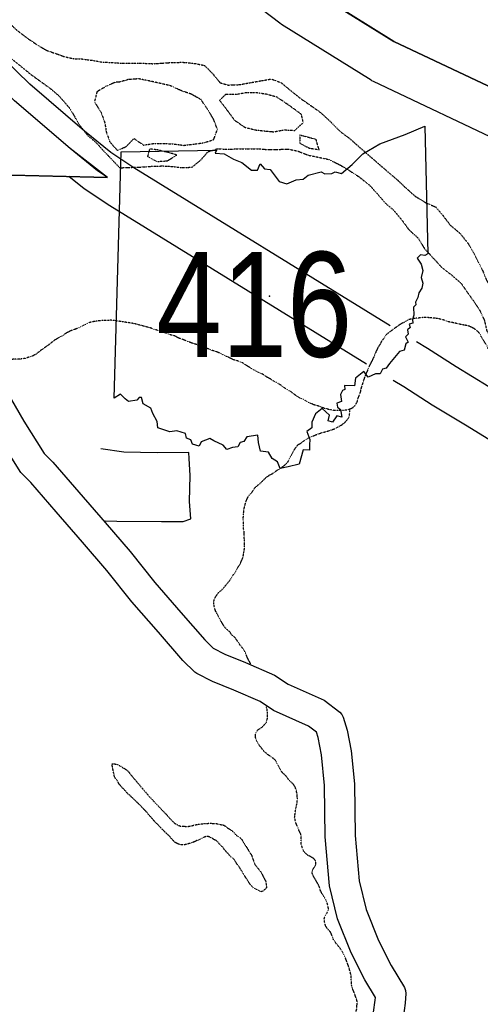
# Model space of a CAD drawing. Header units: feet. Extents: x -1605449 to -1594075, y -1717250 to -1708479.
# Tile 46 of 97: x -1598282 to -1598026, y -1715096 to -1714549. Entities that reach past the tile are written whole.
import ezdxf
from ezdxf.enums import TextEntityAlignment as Align

# ---------------------------------------------------------------- set-up
doc = ezdxf.new("R2010")
doc.units = ezdxf.units.FT
doc.header["$MEASUREMENT"] = 0
doc.linetypes.add('stream', pattern=[1.4, 0.7, -0.1, 0.1, -0.1, 0.1, -0.1, 0.1, -0.1])
for name, color, linetype in [('61', 7, 'Continuous'), ('62', 7, 'Continuous'), ('INCORPORATED', 4, 'Continuous'), ('RT-MKR', 7, 'Continuous'), ('STATE_FEDERAL-RT', 2, 'Continuous'), ('STREET-RURAL', 14, 'Continuous'), ('TWP-RD', 6, 'Continuous'), ('WATERWAY', 14, 'stream')]:
    doc.layers.add(name, color=color, linetype=linetype)
doc.styles.add('ARIAL', font='arial.ttf')

# ---------------------------------------------------------------- blocks, each defined once
blk = doc.blocks.new('SR2  _')
at = {"layer": '61', "color": 0, "linetype": 'Continuous'}
blk.add_lwpolyline([(-772.7, 884.1), (-218.9, 893.4), (-227.6, 876.1), (-175.3, 872.5), (-119.8, 842), (-72.9, 822.7), (-15.5, 777.4), (18.9, 777.9), (33.4, 815.1), (59.7, 786.4), (91, 781.2), (144.9, 712.9), (189.5, 698.1), (242.9, 721.5), (282.8, 725.4), (312, 748.5), (388, 768.3), (409.2, 756.5), (449.4, 758.8), (469.6, 767.6), (504.7, 759.8), (566.5, 811.7), (630.1, 872.9), (727.9, 930.6), (874, 985.3), (989.5, 1034.2), (1006.2, 293.5), (1006.2, 293.5), (989.2, 283.1), (962.6, 288), (944.8, 267.2), (966.9, 232.6), (977.3, 196), (968, 155.6), (977.2, 122.3), (970.9, 94.4), (954.3, 66.7), (948.5, 40.3), (934.3, 12.4), (935.5, -3.2), (922, -15.5), (924.4, -61.8), (917.6, -87.5), (919.9, -109.7), (898, -115.5), (903.1, -133.8), (889.1, -147.9), (892.1, -172.2), (876.3, -187.7), (891.6, -218.8), (879.3, -228.7), (869.1, -266.4), (840.9, -274.1), (784.6, -343.2), (764.7, -369.4), (742.4, -375.9), (730.1, -402.7), (702.6, -402.8), (661, -421.4), (634.1, -389.4), (587, -427.9), (581.6, -472.4), (522, -471), (524.3, -493.5), (511, -500.1), (498.9, -522.6), (505.9, -562.7), (478.1, -572.9), (481.5, -596.2), (499.3, -610.4), (507.3, -654.8), (477.6, -645.8), (453.3, -683.3), (428.4, -674.5), (436.5, -642.7), (394.3, -604.6), (354.4, -635.1), (333.6, -684), (333.4, -716.8), (303.6, -736.7), (322.7, -783.1), (319.2, -815.1), (319.8, -845.5), (282.6, -844.4), (260.1, -926.3), (260.1, -926.3), (195.5, -942), (150.6, -951.4), (134.8, -914.1), (102.7, -894.5), (81.8, -857), (35.8, -851.9), (24.9, -800.5), (19.7, -758.7), (-43.3, -769), (-60.6, -794.5), (-82.9, -801.4), (-95.9, -827.1), (-126.3, -829.3), (-159, -841.4), (-180.4, -816.2), (-233.9, -790.9), (-258, -777.8), (-308.3, -798.1), (-319.1, -822.1), (-359.1, -811.5), (-368.5, -784.7), (-392.8, -776.7), (-398.1, -748.2), (-449.9, -733.1), (-489.6, -739.1), (-559.5, -716.3), (-563.7, -678.8), (-587.5, -633.3), (-600, -601.6), (-644.2, -577.4), (-653.1, -539.8), (-667.3, -540.9), (-680.2, -556.2), (-729.3, -563.2), (-748.9, -547.8), (-776.4, -521.6), (-812.7, -543.3), (-812.7, -543.3), (-772.7, 884.1)], close=True, dxfattribs=at)
at = {"layer": '61', "color": 0}
blk.add_point((87.7, 47.6), dxfattribs=at)
at = {"layer": '62', "color": 0, "linetype": 'Continuous'}
blk.add_line((-812.7, -543.3), (-772.7, 884.1), dxfattribs=at)
for points in [[(-772.7, 884.1), (-218.9, 893.4), (-227.6, 876.1), (-175.3, 872.5), (-119.8, 842), (-72.9, 822.7), (-15.5, 777.4), (18.9, 777.9), (33.4, 815.1), (59.7, 786.4), (91, 781.2), (144.9, 712.9), (189.5, 698.1), (242.9, 721.5), (282.8, 725.4), (312, 748.5), (388, 768.3), (409.2, 756.5), (449.4, 758.8), (469.6, 767.6), (504.7, 759.8), (566.5, 811.7), (630.1, 872.9), (727.9, 930.6), (874, 985.3), (989.5, 1034.2), (1006.2, 293.5)], [(1006.2, 293.5), (989.2, 283.1), (962.6, 288), (944.8, 267.2), (966.9, 232.6), (977.3, 196), (968, 155.6), (977.2, 122.3), (970.9, 94.4), (954.3, 66.7), (948.5, 40.3), (934.3, 12.4), (935.5, -3.2), (922, -15.5), (924.4, -61.8), (917.6, -87.5), (919.9, -109.7), (898, -115.5), (903.1, -133.8), (889.1, -147.9), (892.1, -172.2), (876.3, -187.7), (891.6, -218.8), (879.3, -228.7), (869.1, -266.4), (840.9, -274.1), (784.6, -343.2), (764.7, -369.4), (742.4, -375.9), (730.1, -402.7), (702.6, -402.8), (661, -421.4), (634.1, -389.4), (587, -427.9), (581.6, -472.4), (522, -471), (524.3, -493.5), (511, -500.1), (498.9, -522.6), (505.9, -562.7), (478.1, -572.9), (481.5, -596.2), (499.3, -610.4), (507.3, -654.8), (477.6, -645.8), (453.3, -683.3), (428.4, -674.5), (436.5, -642.7), (394.3, -604.6), (354.4, -635.1), (333.6, -684), (333.4, -716.8), (303.6, -736.7), (322.7, -783.1), (319.2, -815.1), (319.8, -845.5), (282.6, -844.4), (260.1, -926.3)], [(260.1, -926.3), (195.5, -942), (150.6, -951.4), (134.8, -914.1), (102.7, -894.5), (81.8, -857), (35.8, -851.9), (24.9, -800.5), (19.7, -758.7), (-43.3, -769), (-60.6, -794.5), (-82.9, -801.4), (-95.9, -827.1), (-126.3, -829.3), (-159, -841.4), (-180.4, -816.2), (-233.9, -790.9), (-258, -777.8), (-308.3, -798.1), (-319.1, -822.1), (-359.1, -811.5), (-368.5, -784.7), (-392.8, -776.7), (-398.1, -748.2), (-449.9, -733.1), (-489.6, -739.1), (-559.5, -716.3), (-563.7, -678.8), (-587.5, -633.3), (-600, -601.6), (-644.2, -577.4), (-653.1, -539.8), (-667.3, -540.9), (-680.2, -556.2), (-729.3, -563.2), (-748.9, -547.8), (-776.4, -521.6), (-812.7, -543.3)]]:
    blk.add_lwpolyline(points, dxfattribs=at)

msp = doc.modelspace()

# ---------------------------------------------------------------- linework, layer by layer
at = {"layer": 'INCORPORATED'}
msp.add_line((-1598233.4, -1714636.71), (-1598354.93, -1714633.85), dxfattribs=at)
at = {"layer": 'INCORPORATED', "flags": 128}
msp.add_lwpolyline([(-1598354.93, -1714633.85), (-1598233.4, -1714636.71), (-1598254.17, -1714620.7), (-1598285.02, -1714594.14)], dxfattribs=at)
at = {"layer": 'STATE_FEDERAL-RT', "flags": 128}
for points in [[(-1598332.09, -1714276.49), (-1598256.91, -1714373.66), (-1598256.9, -1714373.68), (-1598256.89, -1714373.68), (-1598216.14, -1714426.6), (-1598216.13, -1714426.61), (-1598180.51, -1714472.64), (-1598180.51, -1714472.65), (-1598172.57, -1714482.91), (-1598158.46, -1714499.43), (-1598141.81, -1714516.38), (-1598122.92, -1714530.86), (-1598074.28, -1714561.17), (-1597999.27, -1714596.67), (-1597925.16, -1714630.14), (-1597925.15, -1714630.14), (-1597784.36, -1714693.74), (-1597784.35, -1714693.75), (-1597710.71, -1714726.8)], [(-1597710.71, -1714726.8), (-1597784.47, -1714693.69), (-1597936.53, -1714625), (-1597999.3, -1714596.66), (-1598074.28, -1714561.17), (-1598122.53, -1714531.09), (-1598122.99, -1714530.79), (-1598142.38, -1714515.79), (-1598158.47, -1714499.42), (-1598172, -1714483.57)], [(-1597712.6, -1714753.36), (-1597794.62, -1714716.54), (-1597794.64, -1714716.53), (-1597794.65, -1714716.53), (-1597935.45, -1714652.93), (-1597935.46, -1714652.92), (-1598009.68, -1714619.4), (-1598009.84, -1714619.32), (-1598009.88, -1714619.31), (-1598085.63, -1714583.46), (-1598086.53, -1714582.99), (-1598086.89, -1714582.77), (-1598136.66, -1714551.75), (-1598136.72, -1714551.68), (-1598137.65, -1714551.06), (-1598157.71, -1714535.69), (-1598158.11, -1714535.24), (-1598159.02, -1714534.53), (-1598176.6, -1714516.64), (-1598176.92, -1714516.22), (-1598177.19, -1714515.99), (-1598191.77, -1714498.91), (-1598192.02, -1714498.56)], [(-1598076.41, -1714719.23), (-1598218.71, -1714631.42), (-1598231.54, -1714622.97), (-1598246.16, -1714611.11), (-1598276.57, -1714584.93), (-1598328.74, -1714533.92)], [(-1598233.4, -1714636.71), (-1598238.94, -1714633.06), (-1598254.17, -1714620.7), (-1598285.02, -1714594.14), (-1598306.96, -1714572.7)], [(-1598089.54, -1714740.51), (-1598232.15, -1714652.5), (-1598246.33, -1714643.16), (-1598254.9, -1714636.2)], [(-1598021.44, -1714753.11), (-1598039.69, -1714742.03), (-1598055.52, -1714731.9), (-1598061.64, -1714728.17)], [(-1598019.2, -1714783.87), (-1598034.5, -1714774.43), (-1598052.92, -1714763.24), (-1598068.76, -1714753.1), (-1598074.64, -1714749.52)]]:
    msp.add_lwpolyline(points, dxfattribs=at)
at = {"layer": 'STREET-RURAL'}
msp.add_lwpolyline([(-1598234.73, -1714827.52), (-1598228.22, -1714827.78), (-1598203.35, -1714827.92), (-1598191.31, -1714827.93), (-1598187.09, -1714826.48), (-1598187.81, -1714816.78), (-1598187.38, -1714802.41), (-1598187.98, -1714792.93), (-1598188.26, -1714789.59), (-1598205.76, -1714789.79), (-1598224.39, -1714789.44), (-1598237.13, -1714787.53)], dxfattribs=at)
at = {"layer": 'TWP-RD'}
for points in [[(-1598291.58, -1714752.03), (-1598279.88, -1714772.28), (-1598268.5, -1714790.24), (-1598263.71, -1714794.95), (-1598249.4, -1714811.72), (-1598234.6, -1714828.45), (-1598220.84, -1714844.67), (-1598207.07, -1714861.86), (-1598192.56, -1714878.61), (-1598179.32, -1714893.76), (-1598174.61, -1714898.4), (-1598168.22, -1714901.6), (-1598156.74, -1714906.25), (-1598140.56, -1714913.31), (-1598133.01, -1714918.42), (-1598113.04, -1714927.2), (-1598104.35, -1714933.97), (-1598103.25, -1714935.25), (-1598102.44, -1714936.72), (-1598100.14, -1714944.01), (-1598098.07, -1714955.33), (-1598096.18, -1714973.68), (-1598095.77, -1715002.44), (-1598093.62, -1715027.65), (-1598089.61, -1715043.61), (-1598082.8, -1715060.87), (-1598075.83, -1715074.7), (-1598068.46, -1715086.94), (-1598067.89, -1715088.55), (-1598067.66, -1715090.23), (-1598068.04, -1715095.73), (-1598069.18, -1715103.72)], [(-1598184.9, -1714911.66), (-1598191.46, -1714905.2), (-1598205.13, -1714889.55), (-1598219.88, -1714872.53), (-1598233.7, -1714855.27), (-1598247.2, -1714839.37), (-1598261.98, -1714822.66), (-1598275.92, -1714806.32), (-1598281.55, -1714800.77), (-1598294.14, -1714780.91)], [(-1598085.57, -1715100.57), (-1598084.62, -1715093.98), (-1598084.53, -1715092.56), (-1598090.43, -1715082.76), (-1598098.02, -1715067.7), (-1598105.51, -1715048.72), (-1598110.12, -1715030.4), (-1598112.42, -1715003.27), (-1598112.84, -1714974.66), (-1598114.58, -1714957.68), (-1598116.35, -1714948.02), (-1598117.3, -1714945.01), (-1598121.64, -1714941.63), (-1598141.1, -1714933.07), (-1598148.63, -1714927.97), (-1598163.2, -1714921.62), (-1598175.09, -1714916.8), (-1598183.83, -1714912.42), (-1598184.9, -1714911.66)]]:
    msp.add_lwpolyline(points, dxfattribs=at)
at = {"layer": 'WATERWAY'}
for p, q in [((-1598239.2, -1714588.97), (-1598234.23, -1714586.1)), ((-1598167.64, -1714590.58), (-1598171.11, -1714593.94)), ((-1598126.54, -1714613.1), (-1598117.54, -1714615.53)), ((-1598204.01, -1714621.7), (-1598200.68, -1714622.51))]:
    msp.add_line(p, q, dxfattribs=at)
at = {"layer": 'WATERWAY', "ltscale": 0.5, "flags": 128}
for points in [[(-1598313.75, -1714522.55), (-1598312.74, -1714523.21), (-1598308.21, -1714528.5), (-1598304.51, -1714534.14), (-1598299.81, -1714539.27), (-1598294.95, -1714543.74), (-1598289.25, -1714549.69), (-1598283.72, -1714554.98), (-1598277.86, -1714559.44), (-1598272.51, -1714563.06), (-1598267.16, -1714566.19), (-1598262.82, -1714567.65), (-1598257.32, -1714569.61), (-1598252.32, -1714570.74), (-1598247.82, -1714570.87), (-1598241.99, -1714571.66), (-1598236.5, -1714572.62), (-1598230.84, -1714572.91), (-1598226.51, -1714573.21), (-1598220.69, -1714573.16), (-1598213.86, -1714573.27), (-1598207.87, -1714573.56), (-1598196.9, -1714572.81), (-1598191.24, -1714572.77), (-1598185.08, -1714573.38), (-1598179.41, -1714574.51), (-1598175.05, -1714578.97), (-1598170.85, -1714584.11), (-1598166.35, -1714585.41), (-1598160.2, -1714585.19), (-1598148.57, -1714583.1), (-1598142.42, -1714582.05), (-1598137.08, -1714584.01), (-1598131.22, -1714588.8), (-1598125.86, -1714593.09), (-1598120.34, -1714596.88), (-1598114.99, -1714600.68), (-1598109.8, -1714605.47), (-1598104.26, -1714611.09), (-1598098.74, -1714615.22), (-1598093.55, -1714619.84), (-1598082.49, -1714629.43), (-1598076.97, -1714634.22), (-1598072.61, -1714637.85), (-1598067.75, -1714642.48), (-1598062.56, -1714647.11), (-1598056.71, -1714650.73), (-1598051.03, -1714653.18), (-1598046.67, -1714658.32), (-1598042.97, -1714663.29), (-1598037.61, -1714667.75), (-1598033.07, -1714673.38), (-1598029.87, -1714678.85), (-1598024.97, -1714688.48), (-1598022.6, -1714694.3), (-1598019.06, -1714699.94), (-1598015.86, -1714705.75), (-1598012.99, -1714710.73), (-1598010.45, -1714716.04), (-1598007.58, -1714721.35), (-1598002.06, -1714726.31), (-1597997.69, -1714731.77), (-1597994.83, -1714736.09), (-1597986.09, -1714747.02), (-1597981.89, -1714752.82), (-1597978.35, -1714758.29), (-1597974.65, -1714763.93), (-1597970.28, -1714769.73), (-1597965.58, -1714775.2), (-1597960.88, -1714779.83), (-1597955.53, -1714784.12), (-1597950.17, -1714788.74), (-1597944.31, -1714793.2), (-1597938.78, -1714798.32), (-1597934.08, -1714803.79), (-1597928.55, -1714808.58), (-1597922.87, -1714812.2), (-1597917.51, -1714816.33), (-1597912.48, -1714820.95)], [(-1598292.28, -1714566.72), (-1598287.09, -1714570.51), (-1598281.73, -1714574.8), (-1598275.87, -1714579.59), (-1598270.19, -1714583.71), (-1598264.67, -1714587.67), (-1598260.31, -1714591.47), (-1598254.6, -1714598.09), (-1598251.4, -1714603.4), (-1598248.87, -1714607.72), (-1598244.33, -1714613.51), (-1598240.15, -1714616.98), (-1598235.62, -1714621.95), (-1598226.56, -1714631.38)], [(-1598239.2, -1714588.97), (-1598240.65, -1714594.82), (-1598236.95, -1714600.62), (-1598234.91, -1714606.27), (-1598234.03, -1714611.6), (-1598232.16, -1714616.92), (-1598227.97, -1714621.72), (-1598223.16, -1714619.68), (-1598218.7, -1714615.15), (-1598213.35, -1714618.77), (-1598207.7, -1714617.9), (-1598202.37, -1714617.85), (-1598196.72, -1714618.14), (-1598190.89, -1714618.93), (-1598185.4, -1714618.22), (-1598180.08, -1714617.52), (-1598174.44, -1714615.8), (-1598172.32, -1714610.12), (-1598174.53, -1714604.3), (-1598177.73, -1714599), (-1598181.43, -1714593.52), (-1598186.95, -1714590.4), (-1598192.28, -1714588.61), (-1598198.29, -1714585.82), (-1598209.63, -1714583.24), (-1598215.96, -1714581.96), (-1598221.78, -1714582.34), (-1598227.26, -1714583.88)], [(-1598227.26, -1714583.88), (-1598228.59, -1714583.72), (-1598234.23, -1714586.1)], [(-1598125.63, -1714601.76), (-1598128.48, -1714599.61), (-1598133.5, -1714595.99), (-1598139.18, -1714592.2), (-1598144.85, -1714590.57), (-1598150.18, -1714589.78), (-1598156.17, -1714589.66), (-1598161.99, -1714590.71), (-1598167.64, -1714590.58)], [(-1598171.11, -1714593.94), (-1598166.91, -1714599.41), (-1598162.88, -1714604.88), (-1598157.19, -1714608.84), (-1598151.52, -1714610.29), (-1598146.36, -1714610.92), (-1598141.03, -1714611.38), (-1598135.22, -1714610.33), (-1598129.39, -1714610.62), (-1598124.6, -1714606.25), (-1598125.63, -1714601.76)], [(-1598126.54, -1714613.1), (-1598126.51, -1714617.77), (-1598121.5, -1714620.39), (-1598115.83, -1714621.35), (-1598117.54, -1714615.53)], [(-1598226.56, -1714631.38), (-1598220.74, -1714631.17), (-1598214.59, -1714630.95), (-1598208.93, -1714630.57), (-1598202.94, -1714630.36), (-1598197.28, -1714630.65), (-1598192.12, -1714631.28), (-1598186.47, -1714631.07), (-1598181.67, -1714627.2), (-1598177.55, -1714622.5), (-1598172.24, -1714620.79), (-1598166.91, -1714621.08), (-1598160.76, -1714620.87), (-1598155.1, -1714620.82), (-1598149.78, -1714620.78), (-1598144.78, -1714621.24), (-1598138.63, -1714621.19), (-1598132.97, -1714620.98), (-1598127.64, -1714622.11), (-1598121.8, -1714624.4), (-1598116.13, -1714625.52), (-1598110.3, -1714626.81), (-1598104.29, -1714629.76), (-1598099.1, -1714632.89), (-1598093.75, -1714636.35), (-1598087.9, -1714640.97), (-1598083.53, -1714645.77), (-1598078.83, -1714651.23), (-1598074.65, -1714654.7), (-1598069.78, -1714660.5), (-1598066.08, -1714665.63), (-1598060.72, -1714670.59), (-1598057.18, -1714676.4), (-1598051.98, -1714682.03), (-1598047.78, -1714686.66), (-1598042.26, -1714690.95), (-1598036.9, -1714695.58), (-1598033.36, -1714700.72), (-1598029.83, -1714705.69), (-1598026.3, -1714711), (-1598023.93, -1714716.31), (-1598022.72, -1714721.8), (-1598019.35, -1714727.28), (-1598015.32, -1714732.58), (-1598009.97, -1714736.37), (-1598004.28, -1714740.33), (-1597999.75, -1714745.46), (-1597996.37, -1714751.43), (-1597993.33, -1714757.08), (-1597991.13, -1714762.39), (-1597987.92, -1714768.37), (-1597984.39, -1714774.01), (-1597979.69, -1714778.97), (-1597975.16, -1714784.44), (-1597969.96, -1714789.23), (-1597965.1, -1714794.03), (-1597959.41, -1714798.32), (-1597954.39, -1714802.28), (-1597949.36, -1714807.57), (-1597944.16, -1714812.37), (-1597938.81, -1714816.49), (-1597933.61, -1714820.95), (-1597928.08, -1714826.07), (-1597923.72, -1714831.21), (-1597918.69, -1714836.17), (-1597914.32, -1714841.47), (-1597911.45, -1714846.78), (-1597907.08, -1714853.08), (-1597902.38, -1714858.71), (-1597897.51, -1714864.51), (-1597891.82, -1714868.3), (-1597886.3, -1714872.75), (-1597880.77, -1714878.21), (-1597876.73, -1714884.18)], [(-1598204.01, -1714621.7), (-1598210, -1714620.91), (-1598211.14, -1714625.09), (-1598206.46, -1714627.72)], [(-1598206.46, -1714627.72), (-1598205.29, -1714627.88), (-1598199.97, -1714627.5), (-1598194.84, -1714624.3), (-1598200.68, -1714622.51)], [(-1597987.59, -1714768.91), (-1597990.75, -1714769.03), (-1597994.43, -1714768.08), (-1597998.28, -1714766.3), (-1598000.14, -1714764.99), (-1598002.16, -1714763.01), (-1598004.89, -1714758.88), (-1598006.24, -1714757.06), (-1598009.15, -1714752.09), (-1598010.84, -1714749.95), (-1598012.54, -1714747.47), (-1598014.24, -1714745.16), (-1598021.58, -1714732.41), (-1598022.78, -1714729.92), (-1598025.5, -1714725.78), (-1598026.36, -1714723.79), (-1598028.05, -1714721.98), (-1598030.07, -1714720.51), (-1598032.59, -1714719.37), (-1598034.59, -1714718.9), (-1598036.6, -1714718.59), (-1598041.95, -1714717.33), (-1598043.79, -1714717.02), (-1598046.31, -1714716.05), (-1598050.32, -1714715.1), (-1598056.83, -1714714.52), (-1598062.66, -1714715.1), (-1598064.49, -1714715.46), (-1598066.16, -1714715.81), (-1598070.96, -1714718.54), (-1598076.9, -1714722.79), (-1598078.55, -1714724.15), (-1598079.7, -1714726), (-1598081.17, -1714727.85), (-1598081.98, -1714729.53), (-1598083.29, -1714731.55), (-1598086.53, -1714738.94), (-1598087.51, -1714740.62), (-1598090.58, -1714747.83), (-1598092.5, -1714753.86), (-1598092.82, -1714755.53), (-1598094.27, -1714759.39), (-1598094.74, -1714761.23), (-1598095.72, -1714763.41), (-1598097.36, -1714764.94), (-1598099.35, -1714765.8), (-1598101.02, -1714766.15), (-1598103.68, -1714766.35), (-1598107.52, -1714766.24), (-1598109.52, -1714765.93), (-1598113.21, -1714764.98), (-1598115.39, -1714764.01), (-1598117.9, -1714763.37), (-1598120.41, -1714762.4), (-1598124.95, -1714759.96), (-1598126.79, -1714759.15), (-1598129.82, -1714757.19), (-1598131.5, -1714755.71), (-1598134.02, -1714754.41), (-1598138.4, -1714751.3), (-1598141.08, -1714750), (-1598142.94, -1714748.69), (-1598144.61, -1714747.88), (-1598147.14, -1714746.07), (-1598149.32, -1714745.27), (-1598155.54, -1714741.68), (-1598158.4, -1714739.72), (-1598161.41, -1714738.59), (-1598163.25, -1714738.11), (-1598168.29, -1714735.68), (-1598170.64, -1714734.54), (-1598173.32, -1714733.41), (-1598175.16, -1714732.93), (-1598177.51, -1714731.96), (-1598179.85, -1714731.32), (-1598181.53, -1714730.51), (-1598184.05, -1714729.54), (-1598186.73, -1714728.75), (-1598191.59, -1714726.81), (-1598193.93, -1714726.01), (-1598195.95, -1714724.86), (-1598198.46, -1714724.23), (-1598200.97, -1714723.26), (-1598202.65, -1714722.78), (-1598204.99, -1714721.81), (-1598207, -1714721.34), (-1598209.51, -1714720.37), (-1598216.71, -1714718.47), (-1598219.55, -1714717.83), (-1598227.41, -1714716.6), (-1598231.08, -1714716.15), (-1598235.08, -1714716.21), (-1598237.42, -1714716.4), (-1598239.58, -1714716.6), (-1598242.41, -1714717.14), (-1598244.24, -1714717.66), (-1598250.2, -1714720.74), (-1598253.85, -1714721.96), (-1598255.84, -1714722.99), (-1598258.49, -1714724.69), (-1598262.63, -1714727.08), (-1598262.63, -1714727.08), (-1598266.59, -1714730.13), (-1598270.88, -1714733.19), (-1598273.03, -1714734.89), (-1598275.18, -1714736.09), (-1598279.17, -1714737.31), (-1598281.5, -1714737.67), (-1598288.5, -1714737.93), (-1598295.17, -1714737.68), (-1598299.18, -1714737.07), (-1598300.85, -1714736.93), (-1598301.47, -1714736.91)], [(-1598153.86, -1714907.04), (-1598154.04, -1714906.65), (-1598155.06, -1714905), (-1598157.12, -1714900.19), (-1598158.32, -1714898.37), (-1598160.01, -1714896.22), (-1598162.56, -1714892.42), (-1598164.25, -1714891.1), (-1598165.44, -1714889.28), (-1598167.12, -1714887.97), (-1598168.65, -1714886.16), (-1598169.67, -1714884.5), (-1598169.67, -1714884.5), (-1598170.86, -1714882.52), (-1598173.26, -1714877.88), (-1598173.95, -1714875.89), (-1598174.31, -1714874.05), (-1598174.33, -1714872.39), (-1598173.85, -1714870.71), (-1598171.89, -1714867.68), (-1598169.75, -1714865.82), (-1598167.94, -1714863.79), (-1598164.99, -1714860.08), (-1598164.01, -1714858.24), (-1598162.54, -1714856.38), (-1598161.24, -1714853.86), (-1598159.93, -1714852.01), (-1598158.14, -1714847.98), (-1598157.37, -1714843.64), (-1598157.23, -1714841.3), (-1598157.5, -1714833.46), (-1598157.86, -1714831.8), (-1598157.94, -1714825.79), (-1598157.79, -1714823.96), (-1598157.66, -1714821.45), (-1598156.71, -1714817.77), (-1598155.9, -1714815.59), (-1598154.93, -1714813.57), (-1598153.28, -1714811.89), (-1598151.32, -1714809.02), (-1598149.01, -1714807.16), (-1598145.06, -1714803.27), (-1598143.24, -1714802.08), (-1598141.58, -1714801.22), (-1598138.94, -1714799.35), (-1598137.28, -1714798.49), (-1598135.3, -1714796.97), (-1598133.16, -1714794.94), (-1598132.35, -1714792.92), (-1598131.04, -1714790.74), (-1598130.23, -1714789.06), (-1598128.93, -1714787.04), (-1598127.61, -1714785.35), (-1598125.79, -1714784.33), (-1598123.81, -1714782.8), (-1598122.16, -1714781.78), (-1598120, -1714780.75), (-1598116.19, -1714779.2), (-1598110.71, -1714777.62), (-1598107.05, -1714776.41), (-1598103.41, -1714774.36), (-1598101.59, -1714773), (-1598099.95, -1714771.14), (-1598098.97, -1714769.46), (-1598098.67, -1714765.5)], [(-1598086.3, -1715150.16), (-1598088, -1715148.34), (-1598089.52, -1715146.2), (-1598093.62, -1715138.91), (-1598093.98, -1715137.25), (-1598096.23, -1715130.6), (-1598096.42, -1715128.77), (-1598097.12, -1715126.61), (-1598097.84, -1715122.28), (-1598098.03, -1715120.45), (-1598098.06, -1715118.45), (-1598097.81, -1715112.44), (-1598097.83, -1715110.6), (-1598098.21, -1715106.77), (-1598097.41, -1715104.43), (-1598095.46, -1715100.73), (-1598094.82, -1715098.72), (-1598094.71, -1715094.55), (-1598095.92, -1715090.89), (-1598096.78, -1715088.74), (-1598097.47, -1715087.08), (-1598097.83, -1715085.25), (-1598098.06, -1715080.41), (-1598098.42, -1715078.75), (-1598099.64, -1715074.59), (-1598101.36, -1715070.11), (-1598103.25, -1715066.47), (-1598104.77, -1715064.32), (-1598106.47, -1715062.34), (-1598108, -1715060.02), (-1598108.69, -1715058.03), (-1598109.55, -1715056.04), (-1598111.24, -1715054.23), (-1598112.27, -1715052.57), (-1598112.79, -1715050.58), (-1598112.98, -1715048.75), (-1598112.5, -1715047.07), (-1598111.36, -1715045.39), (-1598110.55, -1715043.21), (-1598111.44, -1715039.55), (-1598115.02, -1715033.26), (-1598115.89, -1715030.43), (-1598119.31, -1715024.47), (-1598119.83, -1715022.64), (-1598118.86, -1715020.63), (-1598117.71, -1715018.78), (-1598117.57, -1715016.94), (-1598118.76, -1715015.29), (-1598122.46, -1715013.17), (-1598124.48, -1715011.2), (-1598125.7, -1715007.54), (-1598125.75, -1715003.54), (-1598125.94, -1715001.71), (-1598127.14, -1714999.39), (-1598128.86, -1714995.07), (-1598129.4, -1714992.41), (-1598128.95, -1714988.56), (-1598128.01, -1714984.05), (-1598127.86, -1714982.21), (-1598128.06, -1714979.71), (-1598128.43, -1714977.55), (-1598129.12, -1714975.55), (-1598130.14, -1714973.9), (-1598132.17, -1714972.09), (-1598134.2, -1714969.45), (-1598136.57, -1714967.15), (-1598137.93, -1714964.83), (-1598140.16, -1714960.52), (-1598142.01, -1714959.04), (-1598144.2, -1714957.57), (-1598146.22, -1714955.93), (-1598149.1, -1714952.3), (-1598150.98, -1714948.99), (-1598151.17, -1714947.15), (-1598151.03, -1714945.48), (-1598150.05, -1714943.8), (-1598148.23, -1714942.78), (-1598146.58, -1714941.42), (-1598145.1, -1714939.4), (-1598144.47, -1714937.22), (-1598144.51, -1714933.89), (-1598144.87, -1714931.72), (-1598145.13, -1714931.02)], [(-1598230.99, -1714962.61), (-1598229.82, -1714962.6), (-1598228.32, -1714962.93), (-1598226.65, -1714963.59), (-1598225.14, -1714964.59), (-1598223.13, -1714965.75), (-1598221.79, -1714966.91), (-1598220.45, -1714968.74), (-1598218.6, -1714970.91), (-1598216.42, -1714973.4), (-1598214.41, -1714975.9), (-1598212.4, -1714978.23), (-1598210.38, -1714980.56), (-1598208.54, -1714982.55), (-1598206.86, -1714984.38), (-1598205.18, -1714986.05), (-1598203.51, -1714987.88), (-1598202.33, -1714989.04), (-1598201.16, -1714990.37), (-1598199.99, -1714991.54), (-1598198.81, -1714992.87), (-1598197.64, -1714994.03), (-1598196.8, -1714995.03), (-1598195.79, -1714995.86), (-1598194.96, -1714996.36), (-1598193.95, -1714996.85), (-1598192.95, -1714997.19), (-1598191.95, -1714997.35), (-1598190.61, -1714997.34), (-1598189.28, -1714997.5), (-1598188.11, -1714997.33), (-1598187.11, -1714997.16), (-1598186.28, -1714996.99), (-1598185.28, -1714996.65), (-1598184.28, -1714996.48), (-1598183.44, -1714996.31), (-1598182.27, -1714996.14), (-1598180.61, -1714995.97), (-1598176.27, -1714995.61), (-1598174.93, -1714995.77), (-1598173.26, -1714995.77), (-1598171.76, -1714996.1), (-1598170.26, -1714996.42), (-1598168.75, -1714996.75), (-1598167.58, -1714997.58), (-1598166.24, -1714998.58), (-1598164.74, -1714999.41), (-1598163.23, -1715000.74), (-1598161.72, -1715002.4), (-1598159.88, -1715003.56), (-1598158.87, -1715004.56), (-1598158.03, -1715005.89), (-1598157.02, -1715007.56), (-1598155.85, -1715009.39), (-1598154.84, -1715011.06), (-1598154.17, -1715012.22), (-1598153.49, -1715013.05), (-1598153.16, -1715013.89), (-1598152.82, -1715015.05), (-1598151.63, -1715018.39), (-1598149.11, -1715021.55), (-1598147.94, -1715023.05), (-1598147.44, -1715024.05), (-1598146.76, -1715025.38), (-1598146.09, -1715026.72), (-1598145.58, -1715027.72), (-1598145.24, -1715029.05), (-1598145.06, -1715031.56), (-1598146.89, -1715033.23), (-1598147.72, -1715033.74), (-1598148.56, -1715033.41), (-1598149.56, -1715032.91), (-1598150.4, -1715032.58), (-1598151.74, -1715031.75), (-1598152.57, -1715031.42), (-1598153.25, -1715030.59), (-1598154.25, -1715029.42), (-1598157.95, -1715023.76), (-1598159.46, -1715021.09), (-1598160.98, -1715018.93), (-1598162.15, -1715017.26), (-1598163.33, -1715015.43), (-1598165, -1715014.27), (-1598166.01, -1715012.94), (-1598167.18, -1715011.77), (-1598168.36, -1715010.44), (-1598169.53, -1715008.78), (-1598170.54, -1715007.95), (-1598171.38, -1715006.95), (-1598172.38, -1715005.78), (-1598173.39, -1715005.12), (-1598175.06, -1715004.12), (-1598176.23, -1715003.46), (-1598177.24, -1715003.13), (-1598178.24, -1715002.97), (-1598179.41, -1715003.31), (-1598180.57, -1715003.81), (-1598181.9, -1715004.49), (-1598182.9, -1715004.99), (-1598183.9, -1715005.33), (-1598184.73, -1715005.83), (-1598184.73, -1715005.83), (-1598185.73, -1715006.17), (-1598186.57, -1715006.51), (-1598187.9, -1715006.85), (-1598188.9, -1715007.19), (-1598190.07, -1715007.53), (-1598191.23, -1715007.7), (-1598192.23, -1715007.7), (-1598193.57, -1715007.37), (-1598194.74, -1715006.88), (-1598195.91, -1715006.21), (-1598196.75, -1715005.38), (-1598197.93, -1715004.05), (-1598199.27, -1715002.55), (-1598201.28, -1715000.73), (-1598202.79, -1714999.23), (-1598204.3, -1714997.56), (-1598205.97, -1714995.9), (-1598207.48, -1714994.41), (-1598208.99, -1714992.57), (-1598210.5, -1714990.91), (-1598211.84, -1714989.25), (-1598213.19, -1714987.92), (-1598214.7, -1714986.25), (-1598216.54, -1714984.42), (-1598221.4, -1714979.77), (-1598222.24, -1714979.1), (-1598223.08, -1714978.1), (-1598224.08, -1714976.94), (-1598225.26, -1714975.94), (-1598226.1, -1714974.78), (-1598226.93, -1714973.95), (-1598227.61, -1714972.78), (-1598228.45, -1714971.28), (-1598229.46, -1714970.11), (-1598230.99, -1714962.61)]]:
    msp.add_lwpolyline(points, dxfattribs=at)

# ---------------------------------------------------------------- block references
at = {"layer": 'RT-MKR', "color": 7, "xscale": 0.09583348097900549, "yscale": 0.09583348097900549, "zscale": 0.08333333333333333}
msp.add_blockref('SR2  _', (-1598151.82, -1714707.29), dxfattribs=at)

# ---------------------------------------------------------------- texts
at = {"layer": 'RT-MKR', "style": 'ARIAL', "width": 0.8}
msp.add_text('416', height=58.333, dxfattribs=at).set_placement((-1598151.82, -1714707.29), align=Align.MIDDLE_CENTER)

doc.saveas('drawing.dxf')
